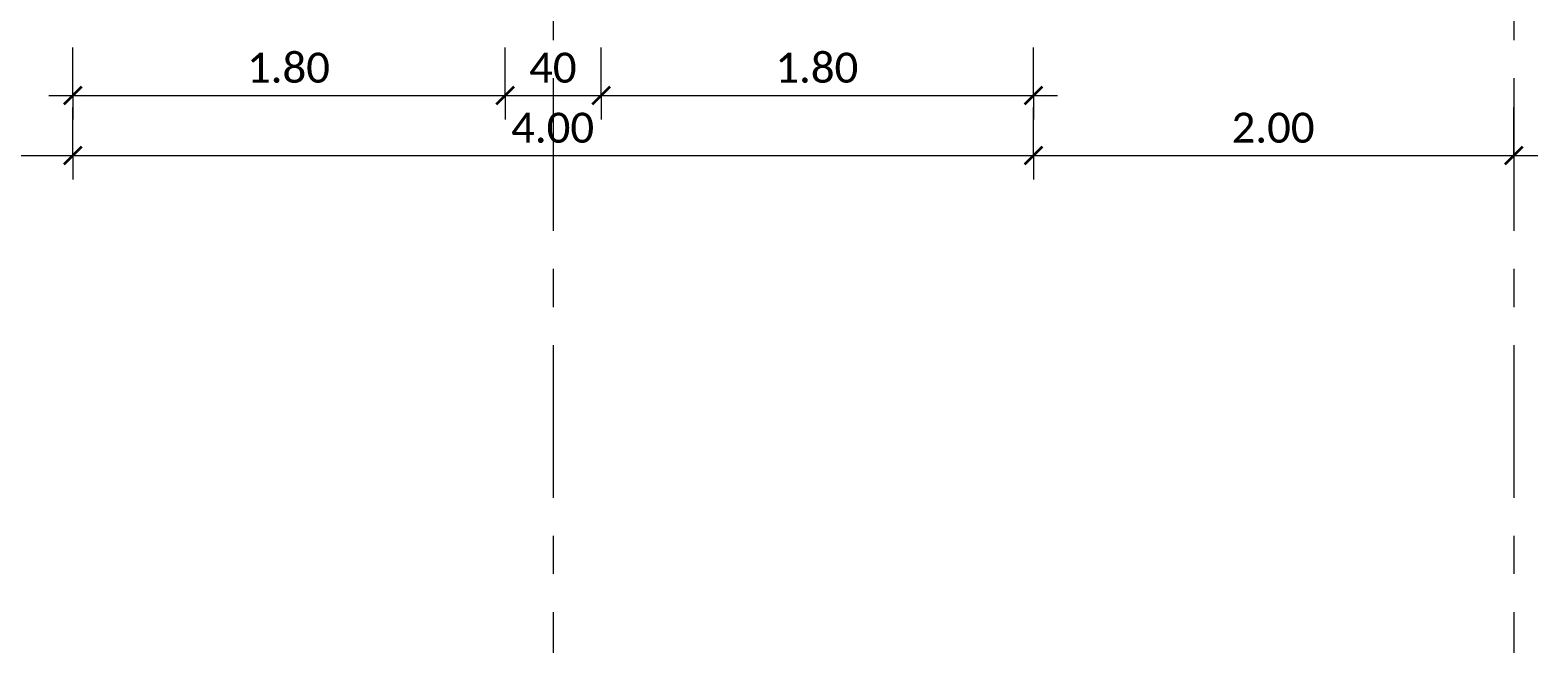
# Model space of a CAD drawing. Header units: metres. Extents: x -3 to 135, y -4 to 27.
# Tile 44 of 81: x 40.39 to 46.66, y 13.02 to 15.58. Entities that reach past the tile are written whole.
import ezdxf

# ---------------------------------------------------------------- set-up
doc = ezdxf.new("R2010")
doc.units = ezdxf.units.M
doc.linetypes.add('Rasterlinie', pattern=[1.11125, 0.635, -0.15875, 0.15875, -0.15875])
for name, color, linetype, lineweight in [('A-ANNO-DIMS', 211, 'Continuous', 9), ('A-ANNO-DIMS-50', 211, 'Continuous', 9), ('S-GRID', 1, 'Continuous', 9)]:
    doc.layers.add(name, color=color, linetype=linetype, lineweight=lineweight)
doc.styles.add('Calibri_1', font='calibri.ttf', dxfattribs={"height": 0.125})
doc.dimstyles.new('DIM25', dxfattribs={"dimscale": 0.3048, "dimtxt": 0.147169, "dimasz": 0.246063, "dimexe": 0.328084, "dimexo": 0.0625, "dimgap": 0.016404, "dimtad": 1, "dimrnd": 0.001, "dimzin": 0, "dimdsep": 46, "dimtxsty": 'Calibri_1', "dimblk1": 'OBLIQUE', "dimblk2": 'OBLIQUE', "dimsah": 1, "dimcen": 0.09, "dimdle": 0.328084, "dimadec": 0, "dimazin": 0, "dimtfac": 1, "dimtdec": 4, "dimtix": 1, "dimtmove": 0, "dimatfit": 3, "dimfxl": 0.656168, "dimfxlon": 1, "dimtvp": 1, "dimtolj": 1, "dimtzin": 0, "dimlwd": 18, "dimlwe": 18, "dimarcsym": 2})
doc.dimstyles.new('DIM25_1', dxfattribs={"dimscale": 0.3048, "dimtxt": 0.147169, "dimasz": 0.246063, "dimexe": 0.328084, "dimexo": 0.0625, "dimgap": 0.016404, "dimtad": 1, "dimdec": 1, "dimlfac": 100, "dimrnd": 0.1, "dimdsep": 46, "dimtxsty": 'Calibri_1', "dimblk1": 'OBLIQUE', "dimblk2": 'OBLIQUE', "dimsah": 1, "dimcen": 0.09, "dimdle": 0.328084, "dimadec": 0, "dimazin": 0, "dimtfac": 1, "dimtdec": 4, "dimtix": 1, "dimtmove": 0, "dimatfit": 3, "dimfxl": 0.656168, "dimfxlon": 1, "dimtvp": 1, "dimtolj": 1, "dimtzin": 0, "dimlwd": 18, "dimlwe": 18, "dimarcsym": 2})

# ---------------------------------------------------------------- blocks, each defined once
blk = doc.blocks.new('DIMBLOCK23-Fundamente Draufsicht')
at = {"layer": 'A-ANNO-DIMS-50', "lineweight": 18}
for p, q in [((36.5635, 15.0568), (36.5635, 15.2568)), ((40.5635, 15.0568), (40.5635, 15.2568)), ((36.5635, 15.0568), (40.5635, 15.0568)), ((36.5635, 15.0568), (36.5635, 14.9568)), ((40.5635, 15.0568), (40.5635, 14.9568))]:
    blk.add_line(p, q, dxfattribs=at)
at = {"layer": 'A-ANNO-DIMS-50', "lineweight": 35}
for p, q in [((36.5635, 15.0568), (36.601, 15.0943)), ((40.5635, 15.0568), (40.601, 15.0943)), ((36.5635, 15.0568), (36.526, 15.0193)), ((40.5635, 15.0568), (40.526, 15.0193))]:
    blk.add_line(p, q, dxfattribs=at)
at = {"layer": 'A-ANNO-DIMS-50', "color": 0, "lineweight": 18, "insert": (38.3884, 15.2351), "char_height": 0.125, "width": 0.420292, "attachment_point": 1, "line_spacing_factor": 1.158048, "style": 'Calibri_1'}
blk.add_mtext('4.00', dxfattribs=at)
blk = doc.blocks.new('_Oblique')
at = {"color": 0, "linetype": 'ByBlock', "lineweight": -2}
blk.add_line((-0.5, -0.5), (0.5, 0.5), dxfattribs=at)
blk = doc.blocks.new('DIMBLOCK24-Fundamente Draufsicht')
at = {"layer": 'A-ANNO-DIMS-50', "lineweight": 18}
for p, q in [((40.5635, 15.0568), (40.5635, 15.2568)), ((44.5635, 15.0568), (44.5635, 15.2568)), ((40.5635, 15.0568), (44.5635, 15.0568)), ((40.5635, 15.0568), (40.5635, 14.9568)), ((44.5635, 15.0568), (44.5635, 14.9568))]:
    blk.add_line(p, q, dxfattribs=at)
at = {"layer": 'A-ANNO-DIMS-50', "lineweight": 35}
for p, q in [((40.5635, 15.0568), (40.601, 15.0943)), ((44.5635, 15.0568), (44.601, 15.0943)), ((40.5635, 15.0568), (40.526, 15.0193)), ((44.5635, 15.0568), (44.526, 15.0193))]:
    blk.add_line(p, q, dxfattribs=at)
at = {"layer": 'A-ANNO-DIMS-50', "color": 0, "lineweight": 18, "insert": (42.3884, 15.2351), "char_height": 0.125, "width": 0.420292, "attachment_point": 1, "line_spacing_factor": 1.158048, "style": 'Calibri_1'}
blk.add_mtext('4.00', dxfattribs=at)
blk = doc.blocks.new('DIMBLOCK25-Fundamente Draufsicht')
at = {"layer": 'A-ANNO-DIMS-50', "lineweight": 18}
for p, q in [((44.5635, 15.0568), (44.5635, 15.2568)), ((46.5635, 15.0568), (46.5635, 15.2568)), ((44.5635, 15.0568), (46.6635, 15.0568)), ((44.5635, 15.0568), (44.5635, 14.9568)), ((46.5635, 15.0568), (46.5635, 14.9568))]:
    blk.add_line(p, q, dxfattribs=at)
at = {"layer": 'A-ANNO-DIMS-50', "lineweight": 35}
for p, q in [((44.5635, 15.0568), (44.601, 15.0943)), ((46.5635, 15.0568), (46.601, 15.0943)), ((44.5635, 15.0568), (44.526, 15.0193)), ((46.5635, 15.0568), (46.526, 15.0193))]:
    blk.add_line(p, q, dxfattribs=at)
at = {"layer": 'A-ANNO-DIMS-50', "color": 0, "lineweight": 18, "insert": (45.3884, 15.2351), "char_height": 0.125, "width": 0.420292, "attachment_point": 1, "line_spacing_factor": 1.158048, "style": 'Calibri_1'}
blk.add_mtext('2.00', dxfattribs=at)
blk = doc.blocks.new('DIMBLOCK32-Fundamente Draufsicht')
at = {"layer": 'A-ANNO-DIMS-50', "lineweight": 18}
for p, q in [((40.5635, 15.3068), (40.5635, 15.5068)), ((42.3635, 15.3068), (42.3635, 15.5068)), ((40.4635, 15.3068), (42.3635, 15.3068)), ((40.5635, 15.3068), (40.5635, 15.2068)), ((42.3635, 15.3068), (42.3635, 15.2068))]:
    blk.add_line(p, q, dxfattribs=at)
at = {"layer": 'A-ANNO-DIMS-50', "lineweight": 35}
for p, q in [((40.5635, 15.3068), (40.601, 15.3443)), ((42.3635, 15.3068), (42.401, 15.3443)), ((40.5635, 15.3068), (40.526, 15.2693)), ((42.3635, 15.3068), (42.326, 15.2693))]:
    blk.add_line(p, q, dxfattribs=at)
at = {"layer": 'A-ANNO-DIMS-50', "color": 0, "lineweight": 18, "insert": (41.2884, 15.4851), "char_height": 0.125, "width": 0.420292, "attachment_point": 1, "line_spacing_factor": 1.158048, "style": 'Calibri_1'}
blk.add_mtext('1.80', dxfattribs=at)
blk = doc.blocks.new('DIMBLOCK33-Fundamente Draufsicht')
at = {"layer": 'A-ANNO-DIMS-50', "lineweight": 18}
for p, q in [((42.3635, 15.3068), (42.3635, 15.5068)), ((42.7635, 15.3068), (42.7635, 15.5068)), ((42.3635, 15.3068), (42.7635, 15.3068)), ((42.3635, 15.3068), (42.3635, 15.2068)), ((42.7635, 15.3068), (42.7635, 15.2068))]:
    blk.add_line(p, q, dxfattribs=at)
at = {"layer": 'A-ANNO-DIMS-50', "lineweight": 35}
for p, q in [((42.3635, 15.3068), (42.401, 15.3443)), ((42.7635, 15.3068), (42.801, 15.3443)), ((42.3635, 15.3068), (42.326, 15.2693)), ((42.7635, 15.3068), (42.726, 15.2693))]:
    blk.add_line(p, q, dxfattribs=at)
at = {"layer": 'A-ANNO-DIMS-50', "color": 0, "lineweight": 18, "insert": (42.4635, 15.4851), "char_height": 0.125, "width": 0.240167, "attachment_point": 1, "line_spacing_factor": 1.158048, "style": 'Calibri_1'}
blk.add_mtext('40', dxfattribs=at)
blk = doc.blocks.new('DIMBLOCK34-Fundamente Draufsicht')
at = {"layer": 'A-ANNO-DIMS-50', "lineweight": 18}
for p, q in [((42.7635, 15.3068), (42.7635, 15.5068)), ((44.5635, 15.3068), (44.5635, 15.5068)), ((42.7635, 15.3068), (44.6635, 15.3068)), ((42.7635, 15.3068), (42.7635, 15.2068)), ((44.5635, 15.3068), (44.5635, 15.2068))]:
    blk.add_line(p, q, dxfattribs=at)
at = {"layer": 'A-ANNO-DIMS-50', "lineweight": 35}
for p, q in [((42.7635, 15.3068), (42.801, 15.3443)), ((44.5635, 15.3068), (44.601, 15.3443)), ((42.7635, 15.3068), (42.726, 15.2693)), ((44.5635, 15.3068), (44.526, 15.2693))]:
    blk.add_line(p, q, dxfattribs=at)
at = {"layer": 'A-ANNO-DIMS-50', "color": 0, "lineweight": 18, "insert": (43.4884, 15.4851), "char_height": 0.125, "width": 0.420292, "attachment_point": 1, "line_spacing_factor": 1.158048, "style": 'Calibri_1'}
blk.add_mtext('1.80', dxfattribs=at)

msp = doc.modelspace()

# ---------------------------------------------------------------- linework, layer by layer
at = {"layer": 'S-GRID', "linetype": 'Rasterlinie'}
for p, q in [((42.5635, 25.3796), (42.5635, -0.0229)), ((46.5635, 25.3796), (46.5635, -0.0229))]:
    msp.add_line(p, q, dxfattribs=at)

# ---------------------------------------------------------------- dimensions: what is measured, and where the dimension line sits
at = {"layer": 'A-ANNO-DIMS', "lineweight": 18}
for base, p1, p2, dimstyle, override, picture, middle in [((42.3635, 15.3068), (40.5635, 15.5068), (42.3635, 15.5068), 'DIM25', {"dimpost": '<>', "dimfxl": 1.8}, 'DIMBLOCK32-Fundamente Draufsicht', (41.4635, 15.3759)), ((42.7635, 15.3068), (42.3635, 15.5068), (42.7635, 15.5068), 'DIM25_1', {"dimpost": '<>', "dimfxl": 0.4}, 'DIMBLOCK33-Fundamente Draufsicht', (42.5635, 15.3759)), ((44.5635, 15.3068), (42.7635, 15.5068), (44.5635, 15.5068), 'DIM25', {"dimpost": '<>', "dimfxl": 1.8}, 'DIMBLOCK34-Fundamente Draufsicht', (43.6635, 15.3759)), ((40.5635, 15.0568), (36.5635, 15.2568), (40.5635, 15.2568), 'DIM25', {"dimpost": '<>', "dimfxl": 4}, 'DIMBLOCK23-Fundamente Draufsicht', (38.5635, 15.1259)), ((44.5635, 15.0568), (40.5635, 15.2568), (44.5635, 15.2568), 'DIM25', {"dimpost": '<>', "dimfxl": 4}, 'DIMBLOCK24-Fundamente Draufsicht', (42.5635, 15.1259)), ((46.5635, 15.0568), (44.5635, 15.2568), (46.5635, 15.2568), 'DIM25', {"dimpost": '<>', "dimfxl": 2}, 'DIMBLOCK25-Fundamente Draufsicht', (45.5635, 15.1259))]:
    dim = msp.add_linear_dim(base=base, p1=p1, p2=p2, dimstyle=dimstyle, override=override, dxfattribs=at)
    dim.commit()
    dim.dimension.update_dxf_attribs({"geometry": picture, "text_midpoint": middle})

doc.saveas('drawing.dxf')
